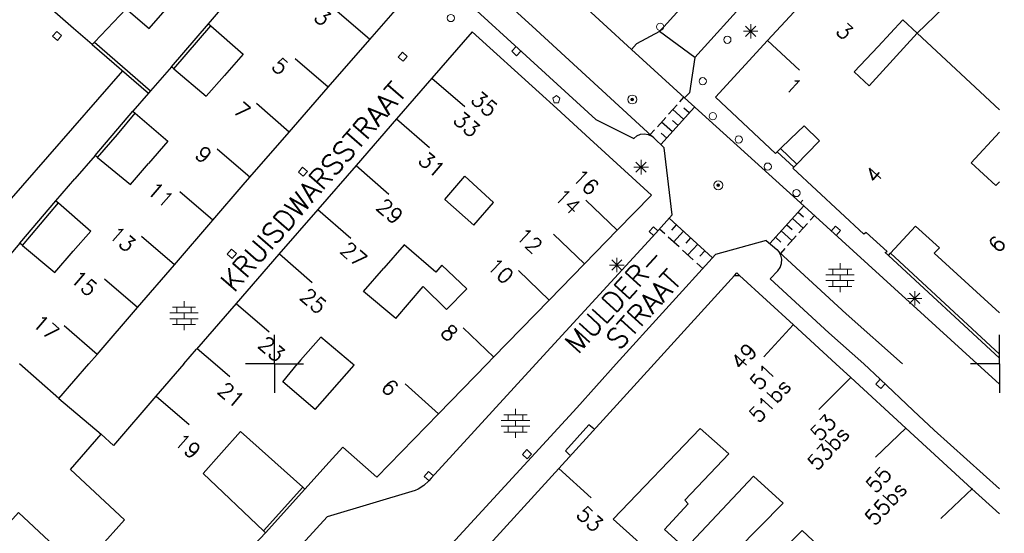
# Model space of a CAD drawing. Header units: millimetres. Extents: x 135944 to 142000, y 454200 to 456692.
# Tile 158 of 185: x 137432 to 137500, y 456188 to 456224. Entities that reach past the tile are written whole.
import ezdxf
from ezdxf.enums import TextEntityAlignment as Align

# ---------------------------------------------------------------- set-up
doc = ezdxf.new("R2010")
doc.units = ezdxf.units.MM
doc.layers.get('0').update_dxf_attribs({"color": 251})
for name, color, linetype in [('TotaalGBKN2013_Bistad', 251, 'Continuous'), ('TotaalGBKN2013X$0$GBKN binnenstad 2009$0$OBJECTEN_', 251, 'Continuous'), ('TotaalGBKN2013X$0$GBKN binnenstad 2009$0$OBJECTEN__', 251, 'Continuous'), ('TotaalGBKN2013X$0$GBKN binnenstad 2009$0$OBJECTEN___', 251, 'Continuous'), ('TotaalGBKN2013X$0$GBKN binnenstad 2009$0$SEMANT_ SYMB_', 251, 'Continuous'), ('TotaalGBKN2013X$0$GBKN binnenstad 2009$0$UTRECHT54', 251, 'Continuous')]:
    doc.layers.add(name, color=color, linetype=linetype)
doc.styles.add('TotaalGBKN2013X$0$GBKN binnenstad 2009$0$TXT', font='txt.shx')

# ---------------------------------------------------------------- blocks, each defined once
blk = doc.blocks.new('TotaalGBKN2013X$0$GBKN binnenstad 2009$0$W')
at = {"layer": 'TotaalGBKN2013X$0$GBKN binnenstad 2009$0$OBJECTEN__', "linetype": 'Continuous', "lineweight": 0}
blk.add_lwpolyline([(-0.225, 0.225), (-0.225, -0.225), (0.225, -0.225), (0.225, 0.225), (-0.225, 0.225)], dxfattribs=at)
blk = doc.blocks.new('TotaalGBKN2013X$0$GBKN binnenstad 2009$0$X')
at = {"layer": 'TotaalGBKN2013X$0$GBKN binnenstad 2009$0$OBJECTEN__', "linetype": 'Continuous', "lineweight": 0}
blk.add_lwpolyline([(0.225, -0.25), (0.224, 0.2), (-0.225, 0.2), (-0.226, -0.25)], dxfattribs=at)
blk = doc.blocks.new('TotaalGBKN2013X$0$GBKN binnenstad 2009$0$DEC109')
at = {"layer": 'TotaalGBKN2013X$0$GBKN binnenstad 2009$0$SEMANT_ SYMB_', "linetype": 'Continuous', "lineweight": 0}
for p, q in [((0, 0.6), (0, 1)), ((-0.98, 0.2), (0.98, 0.2)), ((-0.8, 0.6), (0.8, 0.6)), ((-0.5, 0.2), (-0.5, 0.6)), ((0, -0.2), (0, 0.2)), ((0.5, 0.2), (0.5, 0.6)), ((-0.98, -0.2), (0.98, -0.2)), ((-0.8, -0.6), (0.8, -0.6)), ((-0.5, -0.6), (-0.5, -0.2)), ((0, -1), (0, -0.6)), ((0.5, -0.6), (0.5, -0.2))]:
    blk.add_line(p, q, dxfattribs=at)
blk = doc.blocks.new('TotaalGBKN2013X$0$GBKN binnenstad 2009$0$Q')
at = {"layer": 'TotaalGBKN2013X$0$GBKN binnenstad 2009$0$OBJECTEN___', "linetype": 'Continuous', "lineweight": 0}
blk.add_circle((0, 0), 0.25, dxfattribs=at)
blk = doc.blocks.new('TotaalGBKN2013X$0$GBKN binnenstad 2009$0$K')
at = {"layer": 'TotaalGBKN2013X$0$GBKN binnenstad 2009$0$OBJECTEN__', "linetype": 'Continuous', "lineweight": 0}
blk.add_lwpolyline([(-0.146, -0.25), (0.147, -0.25), (0.25, 0.069), (0, 0.25), (-0.25, 0.068), (-0.146, -0.25)], dxfattribs=at)
blk = doc.blocks.new('TotaalGBKN2013X$0$GBKN binnenstad 2009$0$DEC100')
at = {"layer": 'TotaalGBKN2013X$0$GBKN binnenstad 2009$0$OBJECTEN_', "linetype": 'Continuous', "lineweight": 0}
for p, q in [((-0.5, 0), (0.5, 0)), ((-0.354, -0.354), (0.354, 0.354)), ((0.354, -0.354), (-0.354, 0.354)), ((0, -0.5), (0, 0.5))]:
    blk.add_line(p, q, dxfattribs=at)
blk = doc.blocks.new('TotaalGBKN2013X$0$GBKN binnenstad 2009$0$V')
at = {"layer": 'TotaalGBKN2013X$0$GBKN binnenstad 2009$0$OBJECTEN__', "linetype": 'Continuous', "lineweight": 0}
for radius in [0.31, 0.095, 0.035, 0.0224]:
    blk.add_circle((0, 0), radius, dxfattribs=at)
blk = doc.blocks.new('TotaalGBKN2013X$0$GBKN binnenstad 2009$0$DEC115')
at = {"layer": 'TotaalGBKN2013X$0$GBKN binnenstad 2009$0$UTRECHT54', "linetype": 'Continuous', "lineweight": 0}
blk.add_line((0, 0.25), (0, 0), dxfattribs=at)

msp = doc.modelspace()

# ---------------------------------------------------------------- linework, layer by layer
for p, q in [((137494.336, 456222.812), (137500, 456217.529)), ((137500, 456212.569), (137499.761, 456212.309)), ((137486.278, 456211.118), (137498.47, 456200)), ((137492.356, 456207.484), (137500, 456200.399)), ((137492.491, 456207.632), (137500, 456200.686)), ((137499.999, 456200), (137499.999, 456202)), ((137499.999, 456200), (137497.999, 456200)), ((137500, 456200), (137498, 456200)), ((137498.47, 456200), (137500, 456198.605)), ((137500, 456200), (137500, 456198)), ((137498.112, 456191.381), (137493.539, 456195.58)), ((137495.97, 456189.328), (137498.136, 456191.403)), ((137500, 456189.658), (137498.112, 456191.381))]:
    msp.add_line(p, q)
for points in [[(137500, 456216.001), (137498.052, 456213.88), (137499.761, 456212.309)], [(137500, 456203.537), (137495.501, 456207.641), (137495.861, 456208.001)], [(137500, 456191.382), (137495.507, 456195.431), (137494.049, 456196.786), (137491.787, 456198.951), (137490.642, 456200)]]:
    msp.add_lwpolyline(points)
at = {"layer": 'TotaalGBKN2013_Bistad'}
for p, q in [((137474.625, 456221.703), (137461.732, 456233.537)), ((137487.292, 456225.873), (137484.008, 456222.305)), ((137445.443, 456223.465), (137446.838, 456225.097)), ((137478.408, 456224.98), (137476.854, 456223.269)), ((137482.744, 456225.295), (137478.989, 456221.136)), ((137456.566, 456222.388), (137454.297, 456224.35)), ((137494.336, 456222.812), (137496.144, 456224.576)), ((137442.887, 456220.507), (137445.443, 456223.465)), ((137445.443, 456223.465), (137445.602, 456223.325)), ((137437.422, 456222.035), (137436.143, 456223.152)), ((137443.056, 456220.364), (137445.602, 456223.325)), ((137476.559, 456222.944), (137474.976, 456222.078)), ((137476.635, 456223.028), (137476.559, 456222.944)), ((137478.989, 456221.136), (137476.559, 456222.944)), ((137476.635, 456223.028), (137476.854, 456223.269)), ((137491.011, 456219.188), (137494.336, 456222.812)), ((137437.422, 456222.035), (137437.57, 456222.191)), ((137437.57, 456222.191), (137441.438, 456218.836)), ((137453.702, 456219.093), (137456.566, 456222.388)), ((137484.008, 456222.305), (137486.22, 456220.279)), ((137437.422, 456222.035), (137441.297, 456218.674)), ((137474.976, 456222.078), (137474.625, 456221.703)), ((137474.625, 456221.703), (137478.281, 456218.357)), ((137453.702, 456219.093), (137451.433, 456221.055)), ((137439.52, 456220.214), (137421.859, 456200)), ((137442.887, 456220.507), (137441.438, 456218.836)), ((137443.056, 456220.364), (137442.887, 456220.507)), ((137460.858, 456219.719), (137458.416, 456216.907)), ((137460.858, 456219.719), (137463.123, 456217.752)), ((137441.438, 456218.836), (137441.297, 456218.674)), ((137451.016, 456216.001), (137453.702, 456219.093)), ((137441.297, 456218.674), (137440.232, 456217.446)), ((137477.968, 456218.095), (137478.238, 456218.396)), ((137478.281, 456218.357), (137486.278, 456211.118)), ((137437.621, 456214.385), (137440.232, 456217.446)), ((137440.232, 456217.446), (137440.393, 456217.308)), ((137451.016, 456216.001), (137448.747, 456217.963)), ((137476.645, 456215.131), (137478.979, 456217.725)), ((137477.188, 456217.228), (137477.773, 456217.878)), ((137478.223, 456216.884), (137477.48, 456217.553)), ((137478.613, 456217.318), (137478.242, 456217.652)), ((137458.416, 456216.907), (137455.621, 456213.688)), ((137458.416, 456216.907), (137460.681, 456214.94)), ((137476.408, 456216.362), (137476.993, 456217.012)), ((137477.443, 456216.018), (137476.7, 456216.687)), ((137477.833, 456216.451), (137477.462, 456216.785)), ((137448.301, 456212.877), (137451.016, 456216.001)), ((137475.923, 456215.823), (137476.213, 456216.145)), ((137477.053, 456215.584), (137476.682, 456215.919)), ((137484.896, 456214.862), (137485.589, 456215.528)), ((137487.595, 456215.394), (137486.71, 456214.493)), ((137448.315, 456212.865), (137446.046, 456214.827)), ((137477.431, 456210.291), (137476.871, 456214.901)), ((137484.665, 456214.641), (137484.896, 456214.862)), ((137484.665, 456214.641), (137485.819, 456213.582)), ((137484.896, 456214.862), (137486.028, 456213.795)), ((137437.621, 456214.385), (137436.225, 456212.772)), ((137437.783, 456214.253), (137437.621, 456214.385)), ((137486.71, 456214.493), (137486.028, 456213.795)), ((137455.621, 456213.688), (137452.988, 456210.655)), ((137455.621, 456213.688), (137457.886, 456211.721)), ((137486.028, 456213.795), (137485.819, 456213.582)), ((137434.917, 456211.26), (137436.225, 456212.772)), ((137461.737, 456211.355), (137463.136, 456212.957)), ((137432.431, 456208.329), (137434.917, 456211.26)), ((137434.917, 456211.26), (137435.089, 456211.11)), ((137445.743, 456209.913), (137443.474, 456211.875)), ((137473.635, 456209.223), (137471.479, 456211.293)), ((137432.609, 456208.181), (137435.089, 456211.11)), ((137452.988, 456210.655), (137450.308, 456207.569)), ((137452.988, 456210.655), (137455.253, 456208.688)), ((137486.507, 456210.909), (137484.168, 456208.31)), ((137443.092, 456206.839), (137445.743, 456209.913)), ((137480.209, 456207.327), (137477.219, 456210.053)), ((137485.727, 456210.042), (137486.47, 456209.373)), ((137486.117, 456210.476), (137486.488, 456210.141)), ((137487.246, 456210.235), (137486.957, 456209.915)), ((137471.381, 456206.908), (137473.635, 456209.223)), ((137476.919, 456208.974), (137476.554, 456209.306)), ((137477.715, 456209.601), (137477.379, 456209.231)), ((137485.337, 456209.609), (137485.708, 456209.274)), ((137486.762, 456209.698), (137486.177, 456209.048)), ((137443.092, 456206.839), (137440.823, 456208.801)), ((137471.381, 456206.908), (137469.242, 456208.962)), ((137477.902, 456208.077), (137477.165, 456208.75)), ((137478.207, 456209.152), (137477.533, 456208.413)), ((137478.699, 456208.704), (137478.362, 456208.334)), ((137483.921, 456208.521), (137480.421, 456207.561)), ((137484.557, 456208.742), (137484.928, 456208.408)), ((137484.947, 456209.176), (137485.69, 456208.507)), ((137485.982, 456208.832), (137485.397, 456208.182)), ((137432.431, 456208.329), (137431.021, 456206.696)), ((137432.609, 456208.181), (137432.431, 456208.329)), ((137478.885, 456207.18), (137478.148, 456207.853)), ((137479.19, 456208.256), (137478.517, 456207.517)), ((137485.202, 456207.965), (137484.9, 456207.63)), ((137450.308, 456207.569), (137447.358, 456204.171)), ((137450.333, 456207.591), (137452.598, 456205.624)), ((137480.421, 456207.561), (137473.563, 456200)), ((137479.682, 456207.807), (137479.345, 456207.438)), ((137484.82, 456207.704), (137484.821, 456207.703)), ((137492.356, 456207.484), (137492.491, 456207.632)), ((137440.545, 456203.884), (137443.092, 456206.839)), ((137468.953, 456204.412), (137471.381, 456206.908)), ((137479.537, 456206.586), (137479.131, 456206.956)), ((137440.545, 456203.884), (137438.276, 456205.846)), ((137468.953, 456204.412), (137466.828, 456206.453)), ((137476.184, 456200), (137481.73, 456206.094)), ((137481.73, 456206.094), (137482.075, 456206.11)), ((137485.791, 456202.697), (137482.075, 456206.11)), ((137437.763, 456200.657), (137440.545, 456203.884)), ((137447.358, 456204.171), (137444.628, 456201.026)), ((137447.358, 456204.171), (137449.624, 456202.205)), ((137465.084, 456200.439), (137468.953, 456204.412)), ((137437.763, 456200.657), (137435.494, 456202.619)), ((137465.119, 456200.475), (137463.016, 456202.495)), ((137485.786, 456202.692), (137483.757, 456200.483)), ((137488.727, 456200), (137485.791, 456202.697)), ((137450, 456200), (137450, 456202)), ((137444.665, 456201.069), (137445.898, 456200)), ((137437.197, 456200), (137437.763, 456200.657)), ((137443.736, 456200), (137444.628, 456201.026)), ((137465.084, 456200.439), (137464.657, 456200)), ((137435.111, 456197.621), (137432.411, 456200)), ((137435.111, 456197.621), (137437.197, 456200)), ((137443.736, 456200), (137441.811, 456197.785)), ((137445.898, 456200), (137446.906, 456199.139)), ((137450, 456200), (137448, 456200)), ((137450, 456200), (137448, 456200)), ((137450, 456200), (137450, 456198)), ((137450, 456200), (137452, 456200)), ((137450, 456200), (137452, 456200)), ((137451.802, 456200.255), (137451.579, 456200)), ((137464.657, 456200), (137461.311, 456196.563)), ((137476.184, 456200), (137469.619, 456192.786)), ((137489.749, 456199.061), (137488.727, 456200)), ((137489.749, 456199.061), (137487.547, 456196.859)), ((137493.539, 456195.58), (137489.749, 456199.061)), ((137461.311, 456196.563), (137459.017, 456198.623)), ((137441.825, 456197.773), (137444.107, 456195.825)), ((137435.111, 456197.621), (137438.049, 456195.161)), ((137461.311, 456196.563), (137457.06, 456192.196)), ((137447.657, 456195.345), (137446.348, 456193.87)), ((137451.951, 456191.494), (137447.657, 456195.345)), ((137473.349, 456189.282), (137479.354, 456195.558)), ((137491.447, 456193.577), (137493.539, 456195.58)), ((137446.348, 456193.87), (137445.077, 456192.436)), ((137453.78, 456193.233), (137452.1, 456191.36)), ((137449.235, 456188.488), (137445.077, 456192.436)), ((137463.078, 456185.646), (137469.619, 456192.786)), ((137469.619, 456192.786), (137471.841, 456190.771)), ((137449.235, 456188.488), (137451.951, 456191.494)), ((137449.38, 456188.35), (137452.1, 456191.36)), ((137452.1, 456191.36), (137451.951, 456191.494)), ((137449.38, 456188.35), (137446.184, 456184.976)), ((137449.38, 456188.35), (137449.235, 456188.488)), ((137486.396, 456188.516), (137490.715, 456184.479))]:
    msp.add_line(p, q, dxfattribs=at)
for points in [[(137436.143, 456223.152), (137428.738, 456229.622), (137429.552, 456230.584), (137426.117, 456233.599), (137426.459, 456233.955), (137424.621, 456235.513), (137425.516, 456236.515), (137423.288, 456238.511), (137425.526, 456241.094), (137420.884, 456245.184), (137418.985, 456246.905), (137412.799, 456239.694), (137412.941, 456239.57), (137412.532, 456239.098)], [(137476.03, 456215.725), (137468.038, 456223.063), (137453.661, 456236.178), (137445.673, 456243.455)], [(137472.161, 456216.861), (137466.836, 456221.75), (137452.462, 456234.863), (137444.482, 456242.132)], [(137456.566, 456222.388), (137459.945, 456226.276), (137453.041, 456232.601)], [(137437.57, 456222.191), (137439.769, 456224.506), (137441.359, 456223.134), (137445.344, 456227.751), (137447.509, 456225.882)], [(137494.336, 456222.812), (137493.353, 456223.735), (137491.638, 456221.908)], [(137445.602, 456223.325), (137447.831, 456221.37), (137446.538, 456219.9)], [(137468.26, 456218.721), (137463.634, 456222.916), (137460.858, 456219.719)], [(137484.665, 456214.641), (137484.547, 456214.527), (137480.419, 456218.405), (137484.008, 456222.305)], [(137491.638, 456221.908), (137489.99, 456220.153), (137491.011, 456219.188)], [(137478.989, 456221.136), (137478.626, 456218.709), (137478.281, 456218.357)], [(137443.056, 456220.364), (137445.281, 456218.47), (137446.538, 456219.9)], [(137468.26, 456218.721), (137469.478, 456217.616), (137471.749, 456215.541)], [(137437.783, 456214.253), (137439.167, 456215.822), (137440.393, 456217.308)], [(137440.393, 456217.308), (137442.646, 456215.377), (137441.302, 456213.82)], [(137472.161, 456216.861), (137474.781, 456215.551), (137474.989, 456215.732), (137475.24, 456215.846), (137475.513, 456215.883), (137475.785, 456215.841), (137476.03, 456215.725)], [(137487.595, 456215.394), (137486.528, 456216.422), (137485.589, 456215.528)], [(137471.749, 456215.541), (137476.003, 456211.656), (137473.635, 456209.223)], [(137476.871, 456214.901), (137476.171, 456215.611), (137476.03, 456215.725)], [(137437.783, 456214.253), (137440.066, 456212.387), (137441.302, 456213.82)], [(137492.356, 456207.484), (137492.13, 456207.682), (137492.26, 456207.767), (137490.806, 456209.065), (137490.647, 456208.96), (137485.746, 456213.507), (137485.819, 456213.582)], [(137445.743, 456209.913), (137447.841, 456212.347), (137448.301, 456212.877)], [(137461.737, 456211.355), (137463.745, 456209.583), (137465.114, 456211.146), (137463.136, 456212.957)], [(137435.089, 456211.11), (137437.318, 456209.166), (137436.109, 456207.77)], [(137468.027, 456200), (137476.301, 456209.021), (137477.431, 456210.291)], [(137492.491, 456207.632), (137494.211, 456209.511), (137495.861, 456208.001)], [(137483.921, 456208.521), (137484.661, 456207.891), (137484.82, 456207.704)], [(137432.609, 456208.181), (137434.85, 456206.318), (137436.109, 456207.77)], [(137461.542, 456206.81), (137461.132, 456206.326), (137458.944, 456208.208), (137457.548, 456206.615)], [(137484.188, 456205.867), (137484.711, 456206.431), (137484.877, 456206.664), (137484.972, 456206.933), (137484.988, 456207.219), (137484.926, 456207.498), (137484.821, 456207.703)], [(137484.821, 456207.703), (137489.434, 456203.459), (137493.319, 456200)], [(137458.359, 456203.142), (137456.139, 456205.005), (137457.548, 456206.615)], [(137461.542, 456206.81), (137463.262, 456205.192), (137461.853, 456203.749)], [(137481.73, 456206.094), (137481.895, 456206.275), (137482.075, 456206.11)], [(137484.188, 456205.867), (137488.239, 456202.139), (137490.642, 456200)], [(137458.359, 456203.142), (137460.242, 456205.35), (137461.853, 456203.749)], [(137455.383, 456200), (137453.204, 456201.848), (137451.802, 456200.255)], [(137468.027, 456200), (137460.801, 456192.121), (137460.651, 456191.941), (137460.307, 456191.625), (137459.913, 456191.372), (137459.701, 456191.271), (137453.631, 456189.461), (137442.121, 456176.841), (137442.671, 456176.321), (137442.852, 456176.102), (137442.966, 456175.841), (137443.003, 456175.559), (137442.96, 456175.278), (137442.841, 456175.02), (137442.751, 456174.901), (137442.281, 456174.417)], [(137473.563, 456200), (137470.845, 456196.981), (137451.506, 456175.934), (137448.381, 456172.641)], [(137452.813, 456196.866), (137450.579, 456198.756), (137451.579, 456200)], [(137452.813, 456196.866), (137455.491, 456199.925), (137455.383, 456200)], [(137441.811, 456197.785), (137438.886, 456194.374), (137438.049, 456195.161)], [(137472.021, 456195.531), (137471.691, 456195.801), (137470.061, 456194.001), (137470.381, 456193.701)], [(137437.878, 456187.271), (137439.65, 456189.254), (137435.924, 456192.711), (137438.049, 456195.161)], [(137479.354, 456195.558), (137481.342, 456193.803), (137478.308, 456190.605), (137478.545, 456190.353), (137476.902, 456188.587), (137478.341, 456187.266), (137483.036, 456192.25)], [(137457.06, 456192.196), (137454.71, 456194.27), (137453.78, 456193.233)], [(137483.036, 456192.25), (137485.082, 456190.388), (137480.266, 456185.486), (137481.853, 456183.924), (137486.396, 456188.516)], [(137437.878, 456187.271), (137436.568, 456185.806), (137432.343, 456189.754), (137430.066, 456187.24)], [(137473.349, 456189.282), (137479.032, 456184.175), (137477.767, 456182.876), (137481.881, 456179.046), (137481.44, 456178.553), (137483.135, 456176.981), (137481.505, 456175.247), (137479.843, 456176.769), (137476.356, 456173.002), (137472.658, 456176.474)]]:
    msp.add_lwpolyline(points, dxfattribs=at)

# ---------------------------------------------------------------- block references
for name, p, rotation in [('TotaalGBKN2013X$0$GBKN binnenstad 2009$0$Q', (137462.164, 456223.866), 228.8957967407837), ('TotaalGBKN2013X$0$GBKN binnenstad 2009$0$Q', (137476.599, 456223.259), 47.52016883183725), ('TotaalGBKN2013X$0$GBKN binnenstad 2009$0$Q', (137481.237, 456222.37), 47.52016883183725), ('TotaalGBKN2013X$0$GBKN binnenstad 2009$0$W', (137458.842, 456221.198), 49.06978279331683), ('TotaalGBKN2013X$0$GBKN binnenstad 2009$0$Q', (137479.539, 456219.504), 47.52016883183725), ('TotaalGBKN2013X$0$GBKN binnenstad 2009$0$K', (137469.441, 456218.262), 359.9997331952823), ('TotaalGBKN2013X$0$GBKN binnenstad 2009$0$Q', (137480.231, 456217.092), 359.9997331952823), ('TotaalGBKN2013X$0$GBKN binnenstad 2009$0$Q', (137482.021, 456215.482), 359.9997331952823), ('TotaalGBKN2013X$0$GBKN binnenstad 2009$0$W', (137451.963, 456213.265), 49.06978279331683), ('TotaalGBKN2013X$0$GBKN binnenstad 2009$0$Q', (137484.021, 456213.612), 359.9997331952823), ('TotaalGBKN2013X$0$GBKN binnenstad 2009$0$Q', (137486.001, 456211.792), 359.9997331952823), ('TotaalGBKN2013X$0$GBKN binnenstad 2009$0$DEC115', (137486.278, 456211.118), 317.7728660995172), ('TotaalGBKN2013X$0$GBKN binnenstad 2009$0$X', (137488.741, 456209.202), 317.8603231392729), ('TotaalGBKN2013X$0$GBKN binnenstad 2009$0$W', (137447.05, 456207.599), 49.06978279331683), ('TotaalGBKN2013X$0$GBKN binnenstad 2009$0$DEC100', (137473.611, 456206.822), 359.9997331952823), ('TotaalGBKN2013X$0$GBKN binnenstad 2009$0$DEC100', (137494.161, 456204.522), 359.9997331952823)]:
    msp.add_blockref(name, p, dxfattribs=dict(at, rotation=rotation))
for name, p, xscale, yscale, rotation in [('TotaalGBKN2013X$0$GBKN binnenstad 2009$0$W', (137434.998, 456222.63), 1.00000191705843, 1.00000191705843, 49.2905313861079), ('TotaalGBKN2013X$0$GBKN binnenstad 2009$0$X', (137466.667, 456221.567), 1.000001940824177, 1.000001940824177, 137.6514173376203), ('TotaalGBKN2013X$0$GBKN binnenstad 2009$0$V', (137474.674, 456218.245), 1.000002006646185, 1.000002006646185, 228.1952763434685), ('TotaalGBKN2013X$0$GBKN binnenstad 2009$0$V', (137480.605, 456212.327), 1.000002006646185, 1.000002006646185, 228.1952763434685), ('TotaalGBKN2013X$0$GBKN binnenstad 2009$0$X', (137476.132, 456209.171), 0.9999987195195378, 0.9999987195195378, 47.90452747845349), ('TotaalGBKN2013X$0$GBKN binnenstad 2009$0$X', (137491.783, 456198.609), 1.000001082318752, 1.000001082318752, 137.3336050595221), ('TotaalGBKN2013X$0$GBKN binnenstad 2009$0$W', (137467.413, 456193.771), 1.000002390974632, 1.000002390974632, 47.5817283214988), ('TotaalGBKN2013X$0$GBKN binnenstad 2009$0$X', (137460.632, 456192.272), 0.999998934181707, 0.999998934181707, 48.83264802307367)]:
    msp.add_blockref(name, p, dxfattribs=dict(at, xscale=xscale, yscale=yscale, rotation=rotation))
for name, p in [('TotaalGBKN2013X$0$GBKN binnenstad 2009$0$DEC100', (137482.848, 456222.953)), ('TotaalGBKN2013X$0$GBKN binnenstad 2009$0$DEC100', (137475.286, 456213.579)), ('TotaalGBKN2013X$0$GBKN binnenstad 2009$0$DEC109', (137489.016, 456205.949)), ('TotaalGBKN2013X$0$GBKN binnenstad 2009$0$DEC109', (137443.757, 456203.323)), ('TotaalGBKN2013X$0$GBKN binnenstad 2009$0$DEC109', (137466.622, 456195.898))]:
    msp.add_blockref(name, p, dxfattribs=at)

# ---------------------------------------------------------------- texts
at = {"style": 'TotaalGBKN2013X$0$GBKN binnenstad 2009$0$TXT'}
msp.add_text('6', height=1.054, rotation=48.3409, dxfattribs=at).set_placement((137499.537, 456207.93), align=Align.MIDDLE_LEFT)
at = {"layer": 'TotaalGBKN2013_Bistad', "style": 'TotaalGBKN2013X$0$GBKN binnenstad 2009$0$TXT'}
for s, rotation, p in [('3', 319.1645, (137453.655, 456223.624)), ('5', 319.1645, (137450.732, 456220.245)), ('7', 319.1645, (137448.094, 456217.193)), ('9', 319.1645, (137445.451, 456214.146)), ('16', 316.17, (137472.122, 456211.927)), ('11', 319.1645, (137442.83, 456211.08)), ('14', 316.1855, (137470.883, 456210.587)), ('13', 319.1645, (137440.187, 456208.031)), ('12', 316.1855, (137468.226, 456207.885)), ('10', 316.1855, (137466.234, 456205.799)), ('15', 319.1645, (137437.548, 456204.979)), ('17', 319.1645, (137434.911, 456201.927)), ('8', 316.1855, (137462.392, 456201.84)), ('49', 47.4336, (137482.996, 456201.176)), ('51', 47.5339, (137484.291, 456199.789)), ('6', 315.7669, (137458.282, 456198.065)), ('51bs', 47.5265, (137485.328, 456198.75)), ('53', 47.5265, (137488.462, 456196.283)), ('53bs', 47.5265, (137489.356, 456195.462)), ('55', 47.5265, (137492.287, 456192.687)), ('55bs', 47.5265, (137493.325, 456191.65))]:
    msp.add_text(s, height=1.054, rotation=rotation, dxfattribs=at).set_placement(p, align=Align.MIDDLE_RIGHT)
for s, rotation, p in [('3', 317.4956, (137489, 456223.266)), ('1', 317.4956, (137485.474, 456219.469)), ('35', 319.0243, (137463.789, 456218.532)), ('33', 319.0243, (137462.575, 456217.127)), ('31', 319.0243, (137460.161, 456214.342)), ('4', 48.3409, (137491.047, 456212.713)), ('29', 319.0243, (137457.276, 456211.128)), ('27', 319.0243, (137454.787, 456208.141)), ('25', 319.0243, (137452.007, 456204.944)), ('23', 319.048, (137449.119, 456201.622)), ('21', 319.483, (137446.322, 456198.453)), ('19', 319.483, (137443.315, 456194.925)), ('53', 317.7749, (137471.085, 456189.917))]:
    msp.add_text(s, height=1.054, rotation=rotation, dxfattribs=at).set_placement(p, align=Align.MIDDLE_LEFT)
for s, rotation, p in [('KRUISDWARSSTRAAT', 49.03177, (137447.2, 456204.869)), ('MULDER-', 47.64209, (137470.926, 456200.622)), ('STRAAT', 47.64209, (137473.772, 456200.872))]:
    msp.add_text(s, height=1.4, rotation=rotation, dxfattribs=at).set_placement(p)

doc.saveas('drawing.dxf')
